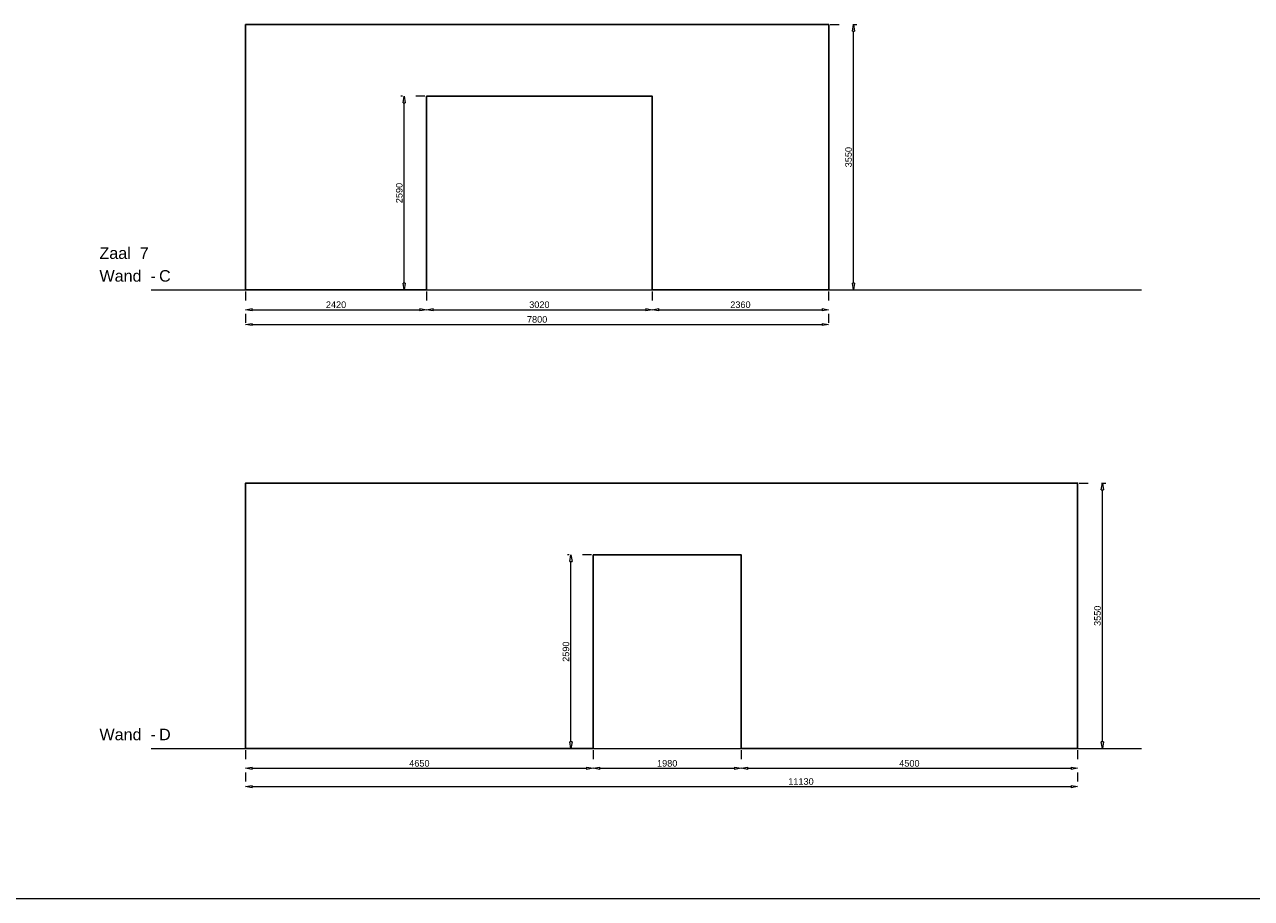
# Model space of a CAD drawing. Header units: millimetres. Extents: x 0 to 331873, y -101826 to 236919.
# Tile 53 of 57: x 282141 to 298554, y 148186 to 159880. Entities that reach past the tile are written whole.
import ezdxf

# ---------------------------------------------------------------- set-up
doc = ezdxf.new("R2010")
doc.units = ezdxf.units.MM
doc.header["$LTSCALE"] = 10
doc.linetypes.add('ACAD_ISO03W100', pattern=[30, 12, -18])
for name, color, linetype, lineweight in [('25-Staal-B', 150, 'Continuous', 25), ('^ 0-Staal-txt', 7, 'Continuous', 0), ('Layer1', 252, 'Continuous', 0)]:
    doc.layers.add(name, color=color, linetype=linetype, lineweight=lineweight)
doc.layers.add('DIM-DIM', color=7, linetype='Continuous')
doc.styles.add('Arial', font='arial.ttf')
doc.dimstyles.new('dim-11', dxfattribs={"dimscale": 35, "dimtxt": 2.5, "dimasz": 2.5, "dimexe": 1.25, "dimexo": 0.625, "dimtad": 1, "dimdec": 0, "dimtxsty": 'Arial', "dimblk": 'CLOSEDBLANK', "dimcen": 3, "dimclrd": 252, "dimclre": 252, "dimclrt": 7, "dimadec": 0, "dimazin": 0, "dimtfac": 1, "dimtdec": 0, "dimtmove": 0, "dimatfit": 3, "dimldrblk": 'CLOSEDBLANK', "dimfxl": 1, "dimlwd": 0, "dimlwe": 0, "dimarcsym": 0})

# ---------------------------------------------------------------- blocks, each defined once
blk = doc.blocks.new('_ClosedBlank')
at = {"color": 0, "linetype": 'ByBlock', "lineweight": -2}
for p, q in [((-1, 0.17), (0, 0)), ((-1, 0.17), (-1, -0.17)), ((0, 0), (-1, -0.17))]:
    blk.add_line(p, q, dxfattribs=at)
blk = doc.blocks.new('*D1098')
at = {"layer": 'Defpoints', "color": 0, "transparency": 16777216}
for p in [(253787, -55121), (256207, -55121), (256207, -55388)]:
    blk.add_point(p, dxfattribs=at)
at = {"layer": 'DIM-DIM', "color": 252, "linetype": 'ACAD_ISO03W100', "lineweight": 0, "transparency": 16777216}
for p, q in [((253787, -55143), (253787, -55432)), ((256207, -55143), (256207, -55432))]:
    blk.add_line(p, q, dxfattribs=at)
at = {"layer": 'DIM-DIM', "color": 252, "lineweight": 0, "transparency": 16777216}
blk.add_line((253875, -55388), (256120, -55388), dxfattribs=at)
at = {"layer": 'DIM-DIM', "color": 252, "lineweight": 0, "transparency": 16777216, "xscale": 87.5, "yscale": 87.5, "zscale": 87.5, "rotation": 180}
blk.add_blockref('_ClosedBlank', (253787, -55388), dxfattribs=at)
at = {"layer": 'DIM-DIM', "color": 252, "lineweight": 0, "transparency": 16777216, "xscale": 87.5, "yscale": 87.5, "zscale": 87.5}
blk.add_blockref('_ClosedBlank', (256207, -55388), dxfattribs=at)
at = {"layer": 'DIM-DIM', "color": 7, "transparency": 16777216, "insert": (254997, -55321), "char_height": 87.5, "attachment_point": 5, "style": 'Arial'}
blk.add_mtext('2420', dxfattribs=at)
blk = doc.blocks.new('*D1099')
at = {"layer": 'Defpoints', "color": 0, "transparency": 16777216}
for p in [(253787, -55121), (261587, -55121), (261587, -55585)]:
    blk.add_point(p, dxfattribs=at)
at = {"layer": 'DIM-DIM', "color": 252, "linetype": 'ACAD_ISO03W100', "lineweight": 0, "transparency": 16777216}
for p, q in [((253787, -55143), (253787, -55629)), ((261587, -55143), (261587, -55629))]:
    blk.add_line(p, q, dxfattribs=at)
at = {"layer": 'DIM-DIM', "color": 252, "lineweight": 0, "transparency": 16777216}
blk.add_line((253875, -55585), (261500, -55585), dxfattribs=at)
at = {"layer": 'DIM-DIM', "color": 252, "lineweight": 0, "transparency": 16777216, "xscale": 87.5, "yscale": 87.5, "zscale": 87.5, "rotation": 180}
blk.add_blockref('_ClosedBlank', (253787, -55585), dxfattribs=at)
at = {"layer": 'DIM-DIM', "color": 252, "lineweight": 0, "transparency": 16777216, "xscale": 87.5, "yscale": 87.5, "zscale": 87.5}
blk.add_blockref('_ClosedBlank', (261587, -55585), dxfattribs=at)
at = {"layer": 'DIM-DIM', "color": 7, "transparency": 16777216, "insert": (257687, -55518), "char_height": 87.5, "attachment_point": 5, "style": 'Arial'}
blk.add_mtext('7800', dxfattribs=at)
blk = doc.blocks.new('*D1100')
at = {"layer": 'Defpoints', "color": 0, "transparency": 16777216}
for p in [(256207, -55121), (259227, -55121), (259227, -55388)]:
    blk.add_point(p, dxfattribs=at)
at = {"layer": 'DIM-DIM', "color": 252, "linetype": 'ACAD_ISO03W100', "lineweight": 0, "transparency": 16777216}
for p, q in [((256207, -55143), (256207, -55432)), ((259227, -55143), (259227, -55432))]:
    blk.add_line(p, q, dxfattribs=at)
at = {"layer": 'DIM-DIM', "color": 252, "lineweight": 0, "transparency": 16777216}
blk.add_line((256295, -55388), (259140, -55388), dxfattribs=at)
at = {"layer": 'DIM-DIM', "color": 252, "lineweight": 0, "transparency": 16777216, "xscale": 87.5, "yscale": 87.5, "zscale": 87.5, "rotation": 180}
blk.add_blockref('_ClosedBlank', (256207, -55388), dxfattribs=at)
at = {"layer": 'DIM-DIM', "color": 252, "lineweight": 0, "transparency": 16777216, "xscale": 87.5, "yscale": 87.5, "zscale": 87.5}
blk.add_blockref('_ClosedBlank', (259227, -55388), dxfattribs=at)
at = {"layer": 'DIM-DIM', "color": 7, "transparency": 16777216, "insert": (257717, -55321), "char_height": 87.5, "attachment_point": 5, "style": 'Arial'}
blk.add_mtext('3020', dxfattribs=at)
blk = doc.blocks.new('*D1101')
at = {"layer": 'Defpoints', "color": 0, "transparency": 16777216}
for p in [(259227, -55121), (261587, -55121), (261587, -55388)]:
    blk.add_point(p, dxfattribs=at)
at = {"layer": 'DIM-DIM', "color": 252, "linetype": 'ACAD_ISO03W100', "lineweight": 0, "transparency": 16777216}
for p, q in [((259227, -55143), (259227, -55432)), ((261587, -55143), (261587, -55432))]:
    blk.add_line(p, q, dxfattribs=at)
at = {"layer": 'DIM-DIM', "color": 252, "lineweight": 0, "transparency": 16777216}
blk.add_line((259315, -55388), (261500, -55388), dxfattribs=at)
at = {"layer": 'DIM-DIM', "color": 252, "lineweight": 0, "transparency": 16777216, "xscale": 87.5, "yscale": 87.5, "zscale": 87.5, "rotation": 180}
blk.add_blockref('_ClosedBlank', (259227, -55388), dxfattribs=at)
at = {"layer": 'DIM-DIM', "color": 252, "lineweight": 0, "transparency": 16777216, "xscale": 87.5, "yscale": 87.5, "zscale": 87.5}
blk.add_blockref('_ClosedBlank', (261587, -55388), dxfattribs=at)
at = {"layer": 'DIM-DIM', "color": 7, "transparency": 16777216, "insert": (260407, -55321), "char_height": 87.5, "attachment_point": 5, "style": 'Arial'}
blk.add_mtext('2360', dxfattribs=at)
blk = doc.blocks.new('*D1233')
at = {"layer": 'Defpoints', "color": 0, "transparency": 16777216}
for p in [(255909, -52531), (256207, -52531), (256207, -55121)]:
    blk.add_point(p, dxfattribs=at)
at = {"layer": 'DIM-DIM', "color": 252, "linetype": 'ACAD_ISO03W100', "lineweight": 0, "transparency": 16777216}
for p, q in [((256185, -52531), (255865, -52531)), ((256185, -55121), (255865, -55121))]:
    blk.add_line(p, q, dxfattribs=at)
at = {"layer": 'DIM-DIM', "color": 252, "lineweight": 0, "transparency": 16777216}
blk.add_line((255909, -55034), (255909, -52619), dxfattribs=at)
at = {"layer": 'DIM-DIM', "color": 252, "lineweight": 0, "transparency": 16777216, "xscale": 87.5, "yscale": 87.5, "zscale": 87.5}
for p, rotation in [((255909, -52531), 90), ((255909, -55121), 270)]:
    blk.add_blockref('_ClosedBlank', p, dxfattribs=dict(at, rotation=rotation))
at = {"layer": 'DIM-DIM', "color": 7, "transparency": 16777216, "insert": (255843, -53826), "char_height": 87.5, "attachment_point": 5, "rotation": 90, "style": 'Arial'}
blk.add_mtext('2590', dxfattribs=at)
blk = doc.blocks.new('*D1234')
at = {"layer": 'Defpoints', "color": 0, "transparency": 16777216}
for p in [(261587, -51571), (261919, -51571), (261587, -55121)]:
    blk.add_point(p, dxfattribs=at)
at = {"layer": 'DIM-DIM', "color": 252, "linetype": 'ACAD_ISO03W100', "lineweight": 0, "transparency": 16777216}
for p, q in [((261609, -51571), (261963, -51571)), ((261609, -55121), (261963, -55121))]:
    blk.add_line(p, q, dxfattribs=at)
at = {"layer": 'DIM-DIM', "color": 252, "lineweight": 0, "transparency": 16777216}
blk.add_line((261919, -55034), (261919, -51659), dxfattribs=at)
at = {"layer": 'DIM-DIM', "color": 252, "lineweight": 0, "transparency": 16777216, "xscale": 87.5, "yscale": 87.5, "zscale": 87.5}
for p, rotation in [((261919, -51571), 90), ((261919, -55121), 270)]:
    blk.add_blockref('_ClosedBlank', p, dxfattribs=dict(at, rotation=rotation))
at = {"layer": 'DIM-DIM', "color": 7, "transparency": 16777216, "insert": (261853, -53346), "char_height": 87.5, "attachment_point": 5, "rotation": 90, "style": 'Arial'}
blk.add_mtext('3550', dxfattribs=at)
blk = doc.blocks.new('*D1102')
at = {"layer": 'Defpoints', "color": 0, "transparency": 16777216}
for p in [(253787, -61258), (258437, -61258), (258437, -61524)]:
    blk.add_point(p, dxfattribs=at)
at = {"layer": 'DIM-DIM', "color": 252, "linetype": 'ACAD_ISO03W100', "lineweight": 0, "transparency": 16777216}
for p, q in [((253787, -61280), (253787, -61568)), ((258437, -61280), (258437, -61568))]:
    blk.add_line(p, q, dxfattribs=at)
at = {"layer": 'DIM-DIM', "color": 252, "lineweight": 0, "transparency": 16777216}
blk.add_line((253875, -61524), (258350, -61524), dxfattribs=at)
at = {"layer": 'DIM-DIM', "color": 252, "lineweight": 0, "transparency": 16777216, "xscale": 87.5, "yscale": 87.5, "zscale": 87.5, "rotation": 180}
blk.add_blockref('_ClosedBlank', (253787, -61524), dxfattribs=at)
at = {"layer": 'DIM-DIM', "color": 252, "lineweight": 0, "transparency": 16777216, "xscale": 87.5, "yscale": 87.5, "zscale": 87.5}
blk.add_blockref('_ClosedBlank', (258437, -61524), dxfattribs=at)
at = {"layer": 'DIM-DIM', "color": 7, "transparency": 16777216, "insert": (256112, -61458), "char_height": 87.5, "attachment_point": 5, "style": 'Arial'}
blk.add_mtext('4650', dxfattribs=at)
blk = doc.blocks.new('*D1103')
at = {"layer": 'Defpoints', "color": 0, "transparency": 16777216}
for p in [(253787, -61258), (264917, -61258), (264917, -61768)]:
    blk.add_point(p, dxfattribs=at)
at = {"layer": 'DIM-DIM', "color": 252, "linetype": 'ACAD_ISO03W100', "lineweight": 0, "transparency": 16777216}
for p, q in [((253787, -61280), (253787, -61811)), ((264917, -61280), (264917, -61811))]:
    blk.add_line(p, q, dxfattribs=at)
at = {"layer": 'DIM-DIM', "color": 252, "lineweight": 0, "transparency": 16777216}
blk.add_line((253875, -61768), (264830, -61768), dxfattribs=at)
at = {"layer": 'DIM-DIM', "color": 252, "lineweight": 0, "transparency": 16777216, "xscale": 87.5, "yscale": 87.5, "zscale": 87.5, "rotation": 180}
blk.add_blockref('_ClosedBlank', (253787, -61768), dxfattribs=at)
at = {"layer": 'DIM-DIM', "color": 252, "lineweight": 0, "transparency": 16777216, "xscale": 87.5, "yscale": 87.5, "zscale": 87.5}
blk.add_blockref('_ClosedBlank', (264917, -61768), dxfattribs=at)
at = {"layer": 'DIM-DIM', "color": 7, "transparency": 16777216, "insert": (261217, -61701), "char_height": 87.5, "attachment_point": 5, "style": 'Arial'}
blk.add_mtext('11130', dxfattribs=at)
blk = doc.blocks.new('*D1104')
at = {"layer": 'Defpoints', "color": 0, "transparency": 16777216}
for p in [(258437, -61258), (260417, -61258), (260417, -61524)]:
    blk.add_point(p, dxfattribs=at)
at = {"layer": 'DIM-DIM', "color": 252, "linetype": 'ACAD_ISO03W100', "lineweight": 0, "transparency": 16777216}
for p, q in [((258437, -61280), (258437, -61568)), ((260417, -61280), (260417, -61568))]:
    blk.add_line(p, q, dxfattribs=at)
at = {"layer": 'DIM-DIM', "color": 252, "lineweight": 0, "transparency": 16777216}
blk.add_line((258525, -61524), (260330, -61524), dxfattribs=at)
at = {"layer": 'DIM-DIM', "color": 252, "lineweight": 0, "transparency": 16777216, "xscale": 87.5, "yscale": 87.5, "zscale": 87.5, "rotation": 180}
blk.add_blockref('_ClosedBlank', (258437, -61524), dxfattribs=at)
at = {"layer": 'DIM-DIM', "color": 252, "lineweight": 0, "transparency": 16777216, "xscale": 87.5, "yscale": 87.5, "zscale": 87.5}
blk.add_blockref('_ClosedBlank', (260417, -61524), dxfattribs=at)
at = {"layer": 'DIM-DIM', "color": 7, "transparency": 16777216, "insert": (259427, -61458), "char_height": 87.5, "attachment_point": 5, "style": 'Arial'}
blk.add_mtext('1980', dxfattribs=at)
blk = doc.blocks.new('*D1105')
at = {"layer": 'Defpoints', "color": 0, "transparency": 16777216}
for p in [(260417, -61258), (264917, -61258), (264917, -61524)]:
    blk.add_point(p, dxfattribs=at)
at = {"layer": 'DIM-DIM', "color": 252, "linetype": 'ACAD_ISO03W100', "lineweight": 0, "transparency": 16777216}
for p, q in [((260417, -61280), (260417, -61568)), ((264917, -61280), (264917, -61568))]:
    blk.add_line(p, q, dxfattribs=at)
at = {"layer": 'DIM-DIM', "color": 252, "lineweight": 0, "transparency": 16777216}
blk.add_line((260505, -61524), (264830, -61524), dxfattribs=at)
at = {"layer": 'DIM-DIM', "color": 252, "lineweight": 0, "transparency": 16777216, "xscale": 87.5, "yscale": 87.5, "zscale": 87.5, "rotation": 180}
blk.add_blockref('_ClosedBlank', (260417, -61524), dxfattribs=at)
at = {"layer": 'DIM-DIM', "color": 252, "lineweight": 0, "transparency": 16777216, "xscale": 87.5, "yscale": 87.5, "zscale": 87.5}
blk.add_blockref('_ClosedBlank', (264917, -61524), dxfattribs=at)
at = {"layer": 'DIM-DIM', "color": 7, "transparency": 16777216, "insert": (262667, -61458), "char_height": 87.5, "attachment_point": 5, "style": 'Arial'}
blk.add_mtext('4500', dxfattribs=at)
blk = doc.blocks.new('*D1235')
at = {"layer": 'Defpoints', "color": 0, "transparency": 16777216}
for p in [(258139, -58668), (258437, -58668), (258437, -61258)]:
    blk.add_point(p, dxfattribs=at)
at = {"layer": 'DIM-DIM', "color": 252, "linetype": 'ACAD_ISO03W100', "lineweight": 0, "transparency": 16777216}
for p, q in [((258415, -58668), (258095, -58668)), ((258415, -61258), (258095, -61258))]:
    blk.add_line(p, q, dxfattribs=at)
at = {"layer": 'DIM-DIM', "color": 252, "lineweight": 0, "transparency": 16777216}
blk.add_line((258139, -61170), (258139, -58755), dxfattribs=at)
at = {"layer": 'DIM-DIM', "color": 252, "lineweight": 0, "transparency": 16777216, "xscale": 87.5, "yscale": 87.5, "zscale": 87.5}
for p, rotation in [((258139, -58668), 90), ((258139, -61258), 270)]:
    blk.add_blockref('_ClosedBlank', p, dxfattribs=dict(at, rotation=rotation))
at = {"layer": 'DIM-DIM', "color": 7, "transparency": 16777216, "insert": (258073, -59963), "char_height": 87.5, "attachment_point": 5, "rotation": 90, "style": 'Arial'}
blk.add_mtext('2590', dxfattribs=at)
blk = doc.blocks.new('*D1236')
at = {"layer": 'Defpoints', "color": 0, "transparency": 16777216}
for p in [(264917, -57708), (265249, -57708), (264917, -61258)]:
    blk.add_point(p, dxfattribs=at)
at = {"layer": 'DIM-DIM', "color": 252, "linetype": 'ACAD_ISO03W100', "lineweight": 0, "transparency": 16777216}
for p, q in [((264939, -57708), (265293, -57708)), ((264939, -61258), (265293, -61258))]:
    blk.add_line(p, q, dxfattribs=at)
at = {"layer": 'DIM-DIM', "color": 252, "lineweight": 0, "transparency": 16777216}
blk.add_line((265249, -61170), (265249, -57795), dxfattribs=at)
at = {"layer": 'DIM-DIM', "color": 252, "lineweight": 0, "transparency": 16777216, "xscale": 87.5, "yscale": 87.5, "zscale": 87.5}
for p, rotation in [((265249, -57708), 90), ((265249, -61258), 270)]:
    blk.add_blockref('_ClosedBlank', p, dxfattribs=dict(at, rotation=rotation))
at = {"layer": 'DIM-DIM', "color": 7, "transparency": 16777216, "insert": (265183, -59483), "char_height": 87.5, "attachment_point": 5, "rotation": 90, "style": 'Arial'}
blk.add_mtext('3550', dxfattribs=at)
blk = doc.blocks.new('7c')
at = {"layer": '25-Staal-B'}
blk.add_lwpolyline([(253787.3, -55121.5), (256207.3, -55121.5), (256207.3, -52531.5), (259227.3, -52531.5), (259227.3, -55121.5), (261587.3, -55121.5), (261587.3, -51571.5), (253787.3, -51571.5)], close=True, dxfattribs=at)
at = {"layer": '^ 0-Staal-txt', "lineweight": 0, "style": 'Arial'}
for s, height, p in [('Zaal  7', 154.21, (251832.3, -54707.3)), ('Wand  - ', 154.21, (251832.3, -55012.1)), ('C', 154.2, (252629.5, -55012.1))]:
    blk.add_text(s, height=height, dxfattribs=at).set_placement(p)
at = {"layer": 'DIM-DIM'}
for base, p1, p2, picture, middle in [((261919.5, -51571.5), (261587.3, -55121.5), (261587.3, -51571.5), '*D1234', (261852.9, -53346.5)), ((255909.2, -52531.5), (256207.3, -55121.5), (256207.3, -52531.5), '*D1233', (255842.7, -53826.5))]:
    dim = blk.add_linear_dim(base=base, p1=p1, p2=p2, angle=90, dimstyle='dim-11', dxfattribs=at)
    dim.commit()
    dim.dimension.update_dxf_attribs({"geometry": picture, "text_midpoint": middle})
for base, p1, p2, picture, middle in [((256207.3, -55388), (253787.3, -55121.5), (256207.3, -55121.5), '*D1098', (254997.3, -55321.5)), ((261587.3, -55584.8), (253787.3, -55121.5), (261587.3, -55121.5), '*D1099', (257687.3, -55518.3)), ((259227.3, -55388), (256207.3, -55121.5), (259227.3, -55121.5), '*D1100', (257717.3, -55321.4)), ((261587.3, -55388), (259227.3, -55121.5), (261587.3, -55121.5), '*D1101', (260407.3, -55321.4))]:
    dim = blk.add_linear_dim(base=base, p1=p1, p2=p2, dimstyle='dim-11', dxfattribs=at)
    dim.commit()
    dim.dimension.update_dxf_attribs({"geometry": picture, "text_midpoint": middle})
blk = doc.blocks.new('7d')
at = {"layer": '25-Staal-B'}
blk.add_lwpolyline([(253787.3, -61257.7), (258437.3, -61257.7), (258437.3, -58667.7), (260417.3, -58667.7), (260417.3, -61257.7), (264917.3, -61257.7), (264917.3, -57707.7), (253787.3, -57707.7)], close=True, dxfattribs=at)
at = {"layer": '^ 0-Staal-txt', "lineweight": 0, "style": 'Arial'}
for s, height, p in [('Wand  - ', 154.21, (251832.3, -61148.2)), ('D', 154.2, (252629.5, -61148.2))]:
    blk.add_text(s, height=height, dxfattribs=at).set_placement(p)
at = {"layer": 'DIM-DIM'}
for base, p1, p2, picture, middle in [((265249.5, -57707.7), (264917.3, -61257.7), (264917.3, -57707.7), '*D1236', (265182.9, -59482.7)), ((258139.2, -58667.7), (258437.3, -61257.7), (258437.3, -58667.7), '*D1235', (258072.7, -59962.7))]:
    dim = blk.add_linear_dim(base=base, p1=p1, p2=p2, angle=90, dimstyle='dim-11', dxfattribs=at)
    dim.commit()
    dim.dimension.update_dxf_attribs({"geometry": picture, "text_midpoint": middle})
for base, p1, p2, picture, middle in [((258437.3, -61524.2), (253787.3, -61257.7), (258437.3, -61257.7), '*D1102', (256112.3, -61457.6)), ((260417.3, -61524.2), (258437.3, -61257.7), (260417.3, -61257.7), '*D1104', (259427.3, -61457.6)), ((264917.3, -61524.2), (260417.3, -61257.7), (264917.3, -61257.7), '*D1105', (262667.3, -61457.6))]:
    dim = blk.add_linear_dim(base=base, p1=p1, p2=p2, dimstyle='dim-11', dxfattribs=at)
    dim.commit()
    dim.dimension.update_dxf_attribs({"geometry": picture, "text_midpoint": middle})
dim = blk.add_linear_dim(base=(264917.3, -61767.6), p1=(253787.3, -61257.7), p2=(264917.3, -61257.7), dimstyle='dim-11', dxfattribs=at)
dim.commit()
dim.dimension.update_dxf_attribs({"geometry": '*D1103', "text_midpoint": (261217.3, -61767.6), "dimtype": 128})

msp = doc.modelspace()

# ---------------------------------------------------------------- linework, layer by layer
at = {"layer": '^ 0-Staal-txt', "lineweight": 0}
for points in [[(283832.55, 156330.24), (297082.93, 156330.24)], [(283832.55, 150194.04), (297082.93, 150194.04)]]:
    msp.add_lwpolyline(points, dxfattribs=at)
at = {"layer": 'Layer1'}
msp.add_lwpolyline([(122396.35, 148186.28), (331872.66, 148186.28)], dxfattribs=at)

# ---------------------------------------------------------------- block references
at = {"layer": 'DIM-DIM'}
for name in ['7c', '7d']:
    msp.add_blockref(name, (31310.75, 211451.72), dxfattribs=at)

doc.saveas('drawing.dxf')
